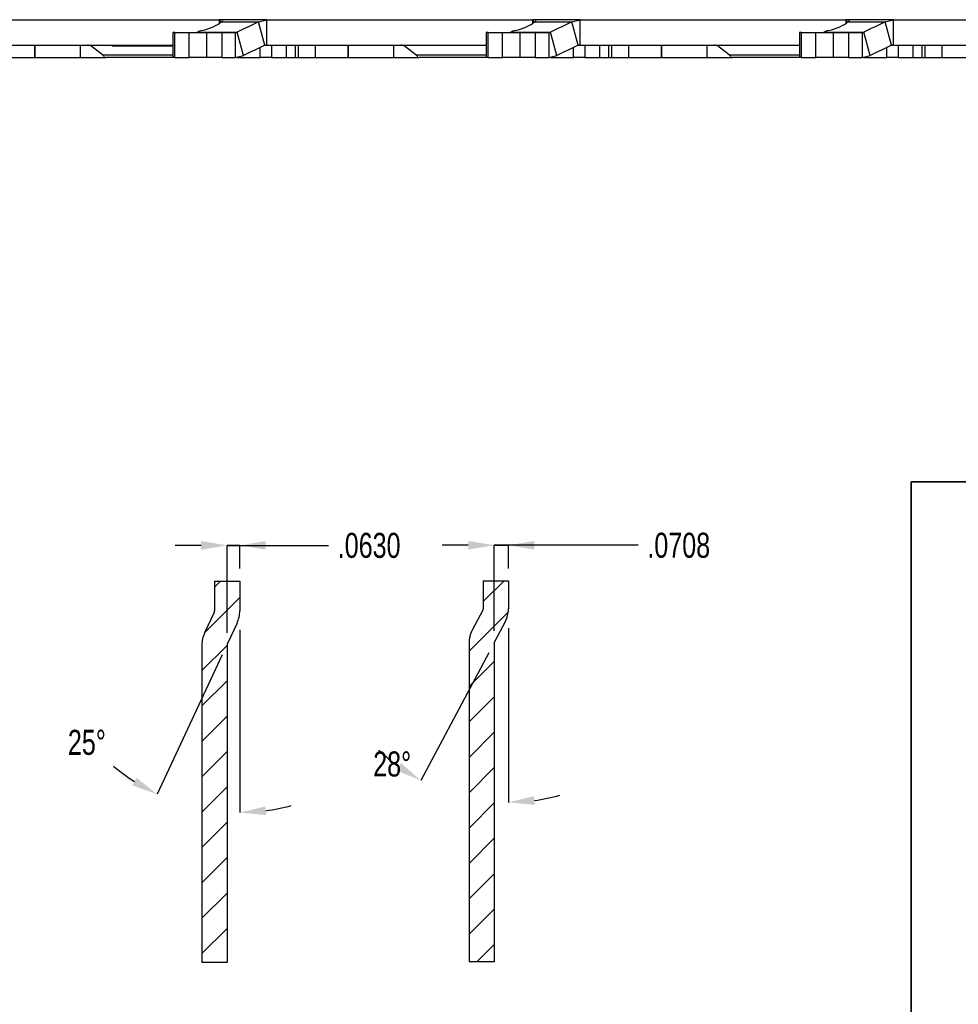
# Model space of a CAD drawing. Header units: inches. Extents: x -122 to 123, y -201 to 75.
# Tile 27 of 191: x -30 to -25, y 52 to 57. Entities that reach past the tile are written whole.
import ezdxf

# ---------------------------------------------------------------- set-up
doc = ezdxf.new("R2010")
doc.units = ezdxf.units.IN
doc.header["$MEASUREMENT"] = 0
doc.header["$PDSIZE"] = -1
doc.linetypes.add('PHANTOM', pattern=[0.5, 0.25, -0.05, 0.05, -0.05, 0.05, -0.05])
doc.layers.add('BOARDER_2', color=5, linetype='Continuous', lineweight=35)
doc.layers.add('SECTION_VIEWS', color=7, linetype='PHANTOM', lineweight=35)
doc.layers.add('DIMENSIONS', color=171, linetype='Continuous')
doc.layers.add('NOTES', color=5, linetype='Continuous')
doc.styles.add('SLDTEXTSTYLE0', font='TXT', dxfattribs={"width": 0.75})
doc.dimstyles.new('SLDDIMSTYLE1', dxfattribs={"dimtxt": 0.125, "dimasz": 0.13, "dimexe": 0, "dimexo": 0.0625, "dimgap": 0.03125, "dimtad": 0, "dimtih": 1, "dimtoh": 1, "dimdec": 4, "dimrnd": 1e-09, "dimzin": 4, "dimdsep": 46, "dimtxsty": 'SLDTEXTSTYLE0', "dimsah": 1, "dimcen": 0.09, "dimadec": 0, "dimazin": 1, "dimtfac": 1, "dimtdec": 4, "dimtmove": 0, "dimatfit": 0, "dimfxl": 1, "dimfrac": 2, "dimtolj": 1, "dimtzin": 12, "dimarcsym": 0})
doc.dimstyles.new('SLDDIMSTYLE6', dxfattribs={"dimtxt": 0.125, "dimasz": 0.13, "dimexe": 0, "dimexo": 0.0625, "dimgap": 0.03125, "dimtad": 0, "dimtih": 1, "dimtoh": 1, "dimdec": 4, "dimrnd": 1e-09, "dimzin": 12, "dimdsep": 46, "dimtxsty": 'SLDTEXTSTYLE0', "dimsah": 1, "dimcen": 0.09, "dimadec": 0, "dimazin": 3, "dimtfac": 1, "dimtdec": 4, "dimtmove": 0, "dimatfit": 0, "dimfxl": 1, "dimfrac": 2, "dimtolj": 1, "dimtzin": 12, "dimarcsym": 0})
doc.dimstyles.new('SLDDIMSTYLE8', dxfattribs={"dimtxt": 0.125, "dimasz": 0.13, "dimexe": 0, "dimexo": 0.0625, "dimgap": 0.03125, "dimtad": 0, "dimtih": 1, "dimtoh": 1, "dimdec": 4, "dimzin": 12, "dimdsep": 46, "dimtxsty": 'SLDTEXTSTYLE0', "dimsah": 1, "dimcen": 0.09, "dimazin": 3, "dimtfac": 1, "dimtofl": 0, "dimtmove": 0, "dimatfit": 3, "dimfxl": 1, "dimfrac": 2, "dimtolj": 1, "dimtzin": 12, "dimarcsym": 0})
pattern_1 = [(45, (-47.69604, 40.83823), (-0.08838835, 0.08838835), [])]

# ---------------------------------------------------------------- blocks, each defined once
blk = doc.blocks.new('_D_18')
at = {"layer": 'Defpoints', "color": 0}
for p in [(-27.4177, 54.2013), (-27.4177, 54.2013), (-27.4177, 54.0235), (-27.4885, 53.712)]:
    blk.add_point(p, dxfattribs=at)
at = {"layer": 'DIMENSIONS', "color": 0, "lineweight": -2}
for p, q in [((-27.6185, 54.2013), (-27.7485, 54.2013)), ((-27.4885, 53.7745), (-27.4885, 54.2013)), ((-27.4885, 54.2013), (-27.4177, 54.2013)), ((-27.4177, 54.2013), (-27.4885, 54.2013)), ((-27.4177, 54.086), (-27.4177, 54.2013)), ((-26.9002, 54.2013), (-27.4177, 54.2013)), ((-26.7702, 54.2013), (-26.9002, 54.2013))]:
    blk.add_line(p, q, dxfattribs=at)
at = {"layer": 'DIMENSIONS', "color": 0}
for points in [[(-27.6185, 54.1797), (-27.6185, 54.223), (-27.4885, 54.2013)], [(-27.2877, 54.223), (-27.2877, 54.1797), (-27.4177, 54.2013)]]:
    blk.add_solid(points, dxfattribs=at)
at = {"layer": 'DIMENSIONS', "color": 0, "insert": (-26.567, 54.2638), "char_height": 0.125, "attachment_point": 2, "style": 'SLDTEXTSTYLE0'}
blk.add_mtext('\\A1;.0708', dxfattribs=at)
blk = doc.blocks.new('_D_19')
at = {"layer": 'Defpoints', "color": 0}
for p in [(-27.4177, 54.0235), (-27.4177, 53.8838), (-27.4341, 53.8179), (-27.4868, 53.7187), (-27.5688, 52.9292)]:
    blk.add_point(p, dxfattribs=at)
at = {"layer": 'DIMENSIONS', "color": 0, "lineweight": -2}
for p, q in [((-27.4177, 53.7863), (-27.4177, 52.9168)), ((-27.5162, 53.6635), (-27.8552, 53.0259))]:
    blk.add_line(p, q, dxfattribs=at)
for start, end in [(226.0027, 234.0013), (277.9987, 285.9973)]:
    blk.add_arc((-27.4177, 53.8488), 0.932, start, end, dxfattribs=at)
at = {"layer": 'DIMENSIONS', "color": 0}
for points in [[(-27.9769, 53.0764), (-27.954, 53.1132), (-27.8552, 53.0259)], [(-27.2895, 52.9475), (-27.2865, 52.9043), (-27.4177, 52.9168)]]:
    blk.add_solid(points, dxfattribs=at)
at = {"layer": 'DIMENSIONS', "color": 0, "insert": (-28.0932, 53.1711), "char_height": 0.125, "attachment_point": 1, "style": 'SLDTEXTSTYLE0'}
blk.add_mtext('\\A1;28%%d', dxfattribs=at)
blk = doc.blocks.new('_D_28')
at = {"layer": 'Defpoints', "color": 0}
for p in [(-28.7596, 54.2008), (-28.7596, 54.2008), (-28.7596, 54.0219), (-28.8226, 53.702)]:
    blk.add_point(p, dxfattribs=at)
at = {"layer": 'DIMENSIONS', "color": 0, "lineweight": -2}
for p, q in [((-28.9526, 54.2008), (-29.0826, 54.2008)), ((-28.8226, 53.7645), (-28.8226, 54.2008)), ((-28.8226, 54.2008), (-28.7596, 54.2008)), ((-28.7596, 54.2008), (-28.8226, 54.2008)), ((-28.7596, 54.0844), (-28.7596, 54.2008)), ((-28.7596, 54.2008), (-28.3164, 54.2008)), ((-28.6296, 54.2008), (-28.4996, 54.2008))]:
    blk.add_line(p, q, dxfattribs=at)
at = {"layer": 'DIMENSIONS', "color": 0}
for points in [[(-28.9526, 54.1791), (-28.9526, 54.2225), (-28.8226, 54.2008)], [(-28.6296, 54.2225), (-28.6296, 54.1791), (-28.7596, 54.2008)]]:
    blk.add_solid(points, dxfattribs=at)
at = {"layer": 'DIMENSIONS', "color": 0, "insert": (-28.1133, 54.2633), "char_height": 0.125, "attachment_point": 2, "style": 'SLDTEXTSTYLE0'}
blk.add_mtext('\\A1;.0630', dxfattribs=at)
blk = doc.blocks.new('_D_29')
at = {"layer": 'Defpoints', "color": 0}
for p in [(-28.7596, 54.0219), (-28.7596, 53.8738), (-28.7733, 53.8122), (-28.8208, 53.7104), (-28.901, 52.8765)]:
    blk.add_point(p, dxfattribs=at)
at = {"layer": 'DIMENSIONS', "color": 0, "lineweight": -2}
for p, q in [((-28.7596, 53.779), (-28.7596, 52.8662)), ((-28.8472, 53.6537), (-29.1718, 52.9576))]:
    blk.add_line(p, q, dxfattribs=at)
for start, end in [(229.7137, 237.3568), (277.6432, 285.2863)]:
    blk.add_arc((-28.7596, 53.8415), 0.9752, start, end, dxfattribs=at)
at = {"layer": 'DIMENSIONS', "color": 0}
for points in [[(-29.2961, 53.0013), (-29.2752, 53.0393), (-29.1718, 52.9576)], [(-28.6314, 52.8965), (-28.6285, 52.8533), (-28.7596, 52.8662)]]:
    blk.add_solid(points, dxfattribs=at)
at = {"layer": 'DIMENSIONS', "color": 0, "insert": (-29.6179, 53.2792), "char_height": 0.125, "attachment_point": 1, "style": 'SLDTEXTSTYLE0'}
blk.add_mtext('\\A1;25%%d', dxfattribs=at)

msp = doc.modelspace()

# ---------------------------------------------------------------- hatches: boundary and pattern name
at = {"layer": 'NOTES', "linetype": 'Continuous', "lineweight": 18}
h = msp.add_hatch(dxfattribs=at)
h.set_pattern_fill('ANSI31', color=256, style=0)
h.set_pattern_definition(pattern_1)
edge = h.paths.add_edge_path(flags=0)
edge.add_line((-28.75964, 53.87377), (-28.75964, 54.02194))
edge.add_line((-28.75964, 54.02194), (-28.88562, 54.02194))
edge.add_line((-28.88562, 54.02194), (-28.88562, 53.87377))
edge.add_arc((-28.90531, 53.87377), 0.01969, 335, 360, ccw=False)
edge.add_line((-28.88747, 53.86545), (-28.93496, 53.7636))
edge.add_arc((-28.80294, 53.70204), 0.14567, 155, 180)
edge.add_line((-28.94861, 53.70204), (-28.94861, 52.11711))
edge.add_line((-28.94861, 52.11711), (-28.82263, 52.11711))
edge.add_line((-28.82263, 52.11711), (-28.82263, 53.70204))
edge.add_arc((-28.80294, 53.70204), 0.01969, 155, 180, ccw=False)
edge.add_line((-28.82078, 53.71036), (-28.77329, 53.81221))
edge.add_arc((-28.90531, 53.87377), 0.14567, 335, 360)
at = {"layer": 'SECTION_VIEWS', "linetype": 'Continuous', "lineweight": 18}
h = msp.add_hatch(dxfattribs=at)
h.set_pattern_fill('ANSI31', color=256, style=0)
h.set_pattern_definition(pattern_1)
edge = h.paths.add_edge_path(flags=0)
edge.add_line((-27.41766, 54.02348), (-27.54364, 54.02348))
edge.add_line((-27.54364, 54.02348), (-27.54364, 53.88375))
edge.add_arc((-27.55785, 53.88375), 0.0142, -28, 0, ccw=False)
edge.add_line((-27.54531, 53.87709), (-27.59807, 53.77786))
edge.add_arc((-27.47429, 53.71205), 0.14019, 152, 180)
edge.add_line((-27.61447, 53.71205), (-27.61447, 52.11956))
edge.add_spline(control_points=[(-27.61447, 52.11956), (-27.57248, 52.11956), (-27.53049, 52.11956), (-27.48849, 52.11956)], knot_values=[0.0000252, 0.0000252, 0.0000252, 0.0000252, 0.0032252, 0.0032252, 0.0032252, 0.0032252], weights=[1, 1, 1, 1], degree=3, periodic=0)
edge.add_line((-27.48849, 52.11956), (-27.48849, 53.71205))
edge.add_arc((-27.47429, 53.71205), 0.0142, 152, 180, ccw=False)
edge.add_line((-27.48683, 53.71871), (-27.43407, 53.81794))
edge.add_arc((-27.55785, 53.88375), 0.14019, 332, 360)
edge.add_line((-27.41766, 53.88375), (-27.41766, 54.02348))

# ---------------------------------------------------------------- linework, layer by layer
at = {"color": 7, "linetype": 'Continuous', "lineweight": 25}
for p, q in [((-30.18976, 56.82651), (-28.86241, 56.82651)), ((-30.18976, 56.82651), (-28.86241, 56.82651)), ((-29.809, 56.827), (-29.809, 56.82651)), ((-29.809, 56.827), (-29.809, 56.82651)), ((-29.80066, 56.827), (-29.80066, 56.82651)), ((-29.80066, 56.827), (-29.80066, 56.82651)), ((-29.75611, 56.82651), (-29.75611, 56.827)), ((-29.75611, 56.82651), (-29.75611, 56.827)), ((-29.74776, 56.82651), (-29.74776, 56.827)), ((-29.74776, 56.82651), (-29.74776, 56.827)), ((-29.6477, 56.82704), (-29.6477, 56.82651)), ((-29.6477, 56.82704), (-29.6477, 56.82651)), ((-29.62874, 56.827), (-29.62874, 56.82651)), ((-29.62874, 56.827), (-29.62874, 56.82651)), ((-29.60742, 56.82651), (-29.60742, 56.827)), ((-29.60742, 56.82651), (-29.60742, 56.827)), ((-29.58609, 56.82651), (-29.58609, 56.827)), ((-29.58609, 56.82651), (-29.58609, 56.827)), ((-29.49376, 56.827), (-29.49376, 56.82651)), ((-29.49376, 56.827), (-29.49376, 56.82651)), ((-29.48503, 56.827), (-29.48503, 56.82651)), ((-29.48503, 56.827), (-29.48503, 56.82651)), ((-29.43971, 56.827), (-29.43971, 56.82651)), ((-29.43971, 56.827), (-29.43971, 56.82651)), ((-29.43071, 56.827), (-29.43071, 56.82651)), ((-29.43071, 56.827), (-29.43071, 56.82651)), ((-29.4019, 56.82651), (-29.4019, 56.827)), ((-29.4019, 56.82651), (-29.4019, 56.827)), ((-29.39232, 56.82651), (-29.39232, 56.827)), ((-29.39232, 56.82651), (-29.39232, 56.827)), ((-29.37872, 56.82651), (-29.37872, 56.827)), ((-29.37872, 56.82651), (-29.37872, 56.827)), ((-29.36986, 56.82651), (-29.36986, 56.827)), ((-29.36986, 56.82651), (-29.36986, 56.827)), ((-28.86241, 56.82651), (-28.86241, 56.80834)), ((-28.86241, 56.82651), (-28.86241, 56.80834)), ((-28.85808, 56.82651), (-28.86241, 56.82651)), ((-28.85808, 56.82651), (-28.86241, 56.82651)), ((-28.84751, 56.82651), (-28.85808, 56.82651)), ((-28.84751, 56.82651), (-28.85808, 56.82651)), ((-28.85808, 56.81152), (-28.85808, 56.82651)), ((-28.85808, 56.81152), (-28.85808, 56.82651)), ((-28.84501, 56.82633), (-28.84751, 56.82651)), ((-28.62476, 56.82651), (-28.84751, 56.82651)), ((-28.84501, 56.82633), (-28.84751, 56.82651)), ((-28.62476, 56.82651), (-28.84751, 56.82651)), ((-28.68916, 56.827), (-28.68916, 56.82651)), ((-28.68916, 56.827), (-28.68916, 56.82651)), ((-28.66819, 56.82651), (-28.66819, 56.827)), ((-28.66819, 56.82651), (-28.66819, 56.827)), ((-28.66541, 56.81571), (-28.62476, 56.82651)), ((-28.66541, 56.81571), (-28.62476, 56.82651)), ((-28.64772, 56.82651), (-28.64772, 56.827)), ((-28.64772, 56.82651), (-28.64772, 56.827)), ((-28.62476, 56.70053), (-28.62476, 56.82651)), ((-28.62476, 56.82651), (-27.29741, 56.82651)), ((-28.62476, 56.70053), (-28.62476, 56.82651)), ((-28.62476, 56.82651), (-27.29741, 56.82651)), ((-28.58263, 56.827), (-28.58263, 56.82651)), ((-28.58263, 56.827), (-28.58263, 56.82651)), ((-28.56452, 56.82651), (-28.56452, 56.827)), ((-28.56452, 56.82651), (-28.56452, 56.827)), ((-28.38379, 56.827), (-28.38379, 56.82651)), ((-28.38379, 56.827), (-28.38379, 56.82651)), ((-28.36746, 56.827), (-28.36746, 56.82651)), ((-28.36746, 56.827), (-28.36746, 56.82651)), ((-28.244, 56.827), (-28.244, 56.82651)), ((-28.244, 56.827), (-28.244, 56.82651)), ((-28.23566, 56.827), (-28.23566, 56.82651)), ((-28.23566, 56.827), (-28.23566, 56.82651)), ((-28.19111, 56.82651), (-28.19111, 56.827)), ((-28.19111, 56.82651), (-28.19111, 56.827)), ((-28.18276, 56.82651), (-28.18276, 56.827)), ((-28.18276, 56.82651), (-28.18276, 56.827)), ((-28.0827, 56.82704), (-28.0827, 56.82651)), ((-28.0827, 56.82704), (-28.0827, 56.82651)), ((-28.06374, 56.827), (-28.06374, 56.82651)), ((-28.06374, 56.827), (-28.06374, 56.82651)), ((-28.04242, 56.82651), (-28.04242, 56.827)), ((-28.04242, 56.82651), (-28.04242, 56.827)), ((-28.02109, 56.82651), (-28.02109, 56.827)), ((-28.02109, 56.82651), (-28.02109, 56.827)), ((-27.92876, 56.827), (-27.92876, 56.82651)), ((-27.92876, 56.827), (-27.92876, 56.82651)), ((-27.92003, 56.827), (-27.92003, 56.82651)), ((-27.92003, 56.827), (-27.92003, 56.82651)), ((-27.87471, 56.827), (-27.87471, 56.82651)), ((-27.87471, 56.827), (-27.87471, 56.82651)), ((-27.86571, 56.827), (-27.86571, 56.82651)), ((-27.86571, 56.827), (-27.86571, 56.82651)), ((-27.8369, 56.82651), (-27.8369, 56.827)), ((-27.8369, 56.82651), (-27.8369, 56.827)), ((-27.82732, 56.82651), (-27.82732, 56.827)), ((-27.82732, 56.82651), (-27.82732, 56.827)), ((-27.81372, 56.82651), (-27.81372, 56.827)), ((-27.81372, 56.82651), (-27.81372, 56.827)), ((-27.80486, 56.82651), (-27.80486, 56.827)), ((-27.80486, 56.82651), (-27.80486, 56.827)), ((-27.29741, 56.82651), (-27.29741, 56.80834)), ((-27.29741, 56.82651), (-27.29741, 56.80834)), ((-27.29308, 56.82651), (-27.29741, 56.82651)), ((-27.29308, 56.82651), (-27.29741, 56.82651)), ((-27.28251, 56.82651), (-27.29308, 56.82651)), ((-27.28251, 56.82651), (-27.29308, 56.82651)), ((-27.29308, 56.81152), (-27.29308, 56.82651)), ((-27.29308, 56.81152), (-27.29308, 56.82651)), ((-27.28001, 56.82633), (-27.28251, 56.82651)), ((-27.05976, 56.82651), (-27.28251, 56.82651)), ((-27.28001, 56.82633), (-27.28251, 56.82651)), ((-27.05976, 56.82651), (-27.28251, 56.82651)), ((-27.12416, 56.827), (-27.12416, 56.82651)), ((-27.12416, 56.827), (-27.12416, 56.82651)), ((-27.10319, 56.82651), (-27.10319, 56.827)), ((-27.10319, 56.82651), (-27.10319, 56.827)), ((-27.10041, 56.81571), (-27.05976, 56.82651)), ((-27.10041, 56.81571), (-27.05976, 56.82651)), ((-27.08272, 56.82651), (-27.08272, 56.827)), ((-27.08272, 56.82651), (-27.08272, 56.827)), ((-27.05976, 56.70053), (-27.05976, 56.82651)), ((-27.05976, 56.82651), (-25.73241, 56.82651)), ((-27.05976, 56.70053), (-27.05976, 56.82651)), ((-27.05976, 56.82651), (-25.73241, 56.82651)), ((-27.01763, 56.827), (-27.01763, 56.82651)), ((-27.01763, 56.827), (-27.01763, 56.82651)), ((-26.99952, 56.82651), (-26.99952, 56.827)), ((-26.99952, 56.82651), (-26.99952, 56.827)), ((-26.81879, 56.827), (-26.81879, 56.82651)), ((-26.81879, 56.827), (-26.81879, 56.82651)), ((-26.80246, 56.827), (-26.80246, 56.82651)), ((-26.80246, 56.827), (-26.80246, 56.82651)), ((-26.679, 56.827), (-26.679, 56.82651)), ((-26.679, 56.827), (-26.679, 56.82651)), ((-26.67066, 56.827), (-26.67066, 56.82651)), ((-26.67066, 56.827), (-26.67066, 56.82651)), ((-26.62611, 56.82651), (-26.62611, 56.827)), ((-26.62611, 56.82651), (-26.62611, 56.827)), ((-26.61776, 56.82651), (-26.61776, 56.827)), ((-26.61776, 56.82651), (-26.61776, 56.827)), ((-26.5177, 56.82704), (-26.5177, 56.82651)), ((-26.5177, 56.82704), (-26.5177, 56.82651)), ((-26.49874, 56.827), (-26.49874, 56.82651)), ((-26.49874, 56.827), (-26.49874, 56.82651)), ((-26.47742, 56.82651), (-26.47742, 56.827)), ((-26.47742, 56.82651), (-26.47742, 56.827)), ((-26.45609, 56.82651), (-26.45609, 56.827)), ((-26.45609, 56.82651), (-26.45609, 56.827)), ((-26.36376, 56.827), (-26.36376, 56.82651)), ((-26.36376, 56.827), (-26.36376, 56.82651)), ((-26.35503, 56.827), (-26.35503, 56.82651)), ((-26.35503, 56.827), (-26.35503, 56.82651)), ((-26.30971, 56.827), (-26.30971, 56.82651)), ((-26.30971, 56.827), (-26.30971, 56.82651)), ((-26.30071, 56.827), (-26.30071, 56.82651)), ((-26.30071, 56.827), (-26.30071, 56.82651)), ((-26.2719, 56.82651), (-26.2719, 56.827)), ((-26.2719, 56.82651), (-26.2719, 56.827)), ((-26.26232, 56.82651), (-26.26232, 56.827)), ((-26.26232, 56.82651), (-26.26232, 56.827)), ((-26.24872, 56.82651), (-26.24872, 56.827)), ((-26.24872, 56.82651), (-26.24872, 56.827)), ((-26.23986, 56.82651), (-26.23986, 56.827)), ((-26.23986, 56.82651), (-26.23986, 56.827)), ((-25.73241, 56.82651), (-25.73241, 56.80834)), ((-25.73241, 56.82651), (-25.73241, 56.80834)), ((-25.72808, 56.82651), (-25.73241, 56.82651)), ((-25.72808, 56.82651), (-25.73241, 56.82651)), ((-25.71751, 56.82651), (-25.72808, 56.82651)), ((-25.71751, 56.82651), (-25.72808, 56.82651)), ((-25.72808, 56.81152), (-25.72808, 56.82651)), ((-25.72808, 56.81152), (-25.72808, 56.82651)), ((-25.71501, 56.82633), (-25.71751, 56.82651)), ((-25.49476, 56.82651), (-25.71751, 56.82651)), ((-25.71501, 56.82633), (-25.71751, 56.82651)), ((-25.49476, 56.82651), (-25.71751, 56.82651)), ((-25.53541, 56.81571), (-25.49476, 56.82651)), ((-25.53541, 56.81571), (-25.49476, 56.82651)), ((-25.49476, 56.70053), (-25.49476, 56.82651)), ((-25.49476, 56.82651), (-24.16741, 56.82651)), ((-25.49476, 56.70053), (-25.49476, 56.82651)), ((-25.49476, 56.82651), (-24.16741, 56.82651)), ((-28.85312, 56.81571), (-28.66541, 56.81571)), ((-28.85312, 56.81571), (-28.66541, 56.81571)), ((-28.6342, 56.69907), (-28.66541, 56.81571)), ((-28.6342, 56.69907), (-28.66541, 56.81571)), ((-27.28812, 56.81571), (-27.10041, 56.81571)), ((-27.28812, 56.81571), (-27.10041, 56.81571)), ((-27.0692, 56.69907), (-27.10041, 56.81571)), ((-27.0692, 56.69907), (-27.10041, 56.81571)), ((-25.72312, 56.81571), (-25.53541, 56.81571)), ((-25.72312, 56.81571), (-25.53541, 56.81571)), ((-25.50459, 56.70053), (-25.53541, 56.81571)), ((-25.50459, 56.70053), (-25.53541, 56.81571)), ((-29.09409, 56.7635), (-29.09409, 56.63752)), ((-29.09409, 56.7635), (-29.09409, 56.63752)), ((-29.08376, 56.7635), (-29.09409, 56.7635)), ((-29.08376, 56.7635), (-29.09409, 56.7635)), ((-29.08376, 56.63752), (-29.08376, 56.7635)), ((-29.08376, 56.7635), (-29.01175, 56.7635)), ((-29.08376, 56.63752), (-29.08376, 56.7635)), ((-29.08376, 56.7635), (-29.01175, 56.7635)), ((-29.01175, 56.63752), (-29.01175, 56.7635)), ((-29.01175, 56.7635), (-28.9236, 56.7635)), ((-29.01175, 56.63752), (-29.01175, 56.7635)), ((-29.01175, 56.7635), (-28.9236, 56.7635)), ((-28.96996, 56.76496), (-28.97368, 56.76363)), ((-28.96996, 56.76496), (-28.97368, 56.76363)), ((-28.96996, 56.76496), (-28.77236, 56.76496)), ((-28.96996, 56.76496), (-28.77236, 56.76496)), ((-28.9236, 56.63752), (-28.9236, 56.7635)), ((-28.9236, 56.7635), (-28.84834, 56.7635)), ((-28.9236, 56.63752), (-28.9236, 56.7635)), ((-28.9236, 56.7635), (-28.84834, 56.7635)), ((-28.84834, 56.7635), (-28.84834, 56.63752)), ((-28.84834, 56.7635), (-28.78165, 56.7635)), ((-28.84834, 56.7635), (-28.84834, 56.63752)), ((-28.84834, 56.7635), (-28.78165, 56.7635)), ((-28.78165, 56.7635), (-28.77236, 56.76496)), ((-28.78165, 56.7635), (-28.77236, 56.76496)), ((-28.78165, 56.7635), (-28.78165, 56.63752)), ((-28.78165, 56.7635), (-28.78165, 56.63752)), ((-28.74115, 56.64831), (-28.77236, 56.76496)), ((-28.74115, 56.64831), (-28.77236, 56.76496)), ((-27.52909, 56.7635), (-27.52909, 56.63752)), ((-27.52909, 56.7635), (-27.52909, 56.63752)), ((-27.51876, 56.7635), (-27.52909, 56.7635)), ((-27.51876, 56.7635), (-27.52909, 56.7635)), ((-27.51876, 56.63752), (-27.51876, 56.7635)), ((-27.51876, 56.7635), (-27.44675, 56.7635)), ((-27.51876, 56.63752), (-27.51876, 56.7635)), ((-27.51876, 56.7635), (-27.44675, 56.7635)), ((-27.44675, 56.63752), (-27.44675, 56.7635)), ((-27.44675, 56.7635), (-27.3586, 56.7635)), ((-27.44675, 56.63752), (-27.44675, 56.7635)), ((-27.44675, 56.7635), (-27.3586, 56.7635)), ((-27.40496, 56.76496), (-27.40868, 56.76363)), ((-27.40496, 56.76496), (-27.40868, 56.76363)), ((-27.40496, 56.76496), (-27.20736, 56.76496)), ((-27.40496, 56.76496), (-27.20736, 56.76496)), ((-27.3586, 56.63752), (-27.3586, 56.7635)), ((-27.3586, 56.7635), (-27.28334, 56.7635)), ((-27.3586, 56.63752), (-27.3586, 56.7635)), ((-27.3586, 56.7635), (-27.28334, 56.7635)), ((-27.28334, 56.7635), (-27.28334, 56.63752)), ((-27.28334, 56.7635), (-27.21665, 56.7635)), ((-27.28334, 56.7635), (-27.28334, 56.63752)), ((-27.28334, 56.7635), (-27.21665, 56.7635)), ((-27.21665, 56.7635), (-27.20736, 56.76496)), ((-27.21665, 56.7635), (-27.20736, 56.76496)), ((-27.21665, 56.7635), (-27.21665, 56.63752)), ((-27.21665, 56.7635), (-27.21665, 56.63752)), ((-27.17615, 56.64831), (-27.20736, 56.76496)), ((-27.17615, 56.64831), (-27.20736, 56.76496)), ((-25.96409, 56.7635), (-25.96409, 56.63752)), ((-25.96409, 56.7635), (-25.96409, 56.63752)), ((-25.95376, 56.7635), (-25.96409, 56.7635)), ((-25.95376, 56.7635), (-25.96409, 56.7635)), ((-25.95376, 56.63752), (-25.95376, 56.7635)), ((-25.95376, 56.7635), (-25.88175, 56.7635)), ((-25.95376, 56.63752), (-25.95376, 56.7635)), ((-25.95376, 56.7635), (-25.88175, 56.7635)), ((-25.88175, 56.63752), (-25.88175, 56.7635)), ((-25.88175, 56.7635), (-25.7936, 56.7635)), ((-25.88175, 56.63752), (-25.88175, 56.7635)), ((-25.88175, 56.7635), (-25.7936, 56.7635)), ((-25.83996, 56.76496), (-25.84368, 56.76363)), ((-25.83996, 56.76496), (-25.84368, 56.76363)), ((-25.83996, 56.76496), (-25.64236, 56.76496)), ((-25.83996, 56.76496), (-25.64236, 56.76496)), ((-25.7936, 56.63752), (-25.7936, 56.7635)), ((-25.7936, 56.7635), (-25.71834, 56.7635)), ((-25.7936, 56.63752), (-25.7936, 56.7635)), ((-25.7936, 56.7635), (-25.71834, 56.7635)), ((-25.71834, 56.7635), (-25.71834, 56.63752)), ((-25.71834, 56.7635), (-25.65165, 56.7635)), ((-25.71834, 56.7635), (-25.71834, 56.63752)), ((-25.71834, 56.7635), (-25.65165, 56.7635)), ((-25.65165, 56.7635), (-25.64236, 56.76496)), ((-25.65165, 56.7635), (-25.64236, 56.76496)), ((-25.65165, 56.7635), (-25.65165, 56.63752)), ((-25.65165, 56.7635), (-25.65165, 56.63752)), ((-25.61115, 56.64831), (-25.64236, 56.76496)), ((-25.61115, 56.64831), (-25.64236, 56.76496)), ((-30.18976, 56.70053), (-29.09409, 56.70053)), ((-30.18976, 56.70053), (-29.09409, 56.70053)), ((-29.78283, 56.63754), (-29.78283, 56.70053)), ((-29.78283, 56.70053), (-29.78283, 56.63754)), ((-29.55649, 56.70053), (-29.55649, 56.63754)), ((-29.39747, 56.69868), (-29.51278, 56.69868)), ((-29.39747, 56.69868), (-29.51278, 56.69868)), ((-29.44469, 56.65119), (-29.50293, 56.69647)), ((-29.44469, 56.65119), (-29.50293, 56.69647)), ((-29.39747, 56.70053), (-29.39747, 56.69453)), ((-29.39747, 56.70053), (-29.39747, 56.69453)), ((-29.09409, 56.69453), (-29.39747, 56.69453)), ((-29.09409, 56.69453), (-29.39747, 56.69453)), ((-28.65709, 56.63754), (-28.65709, 56.68824)), ((-28.65709, 56.63754), (-28.65709, 56.68824)), ((-28.6342, 56.69907), (-28.62476, 56.70053)), ((-28.6342, 56.69907), (-28.62476, 56.70053)), ((-28.62476, 56.70053), (-27.52909, 56.70053)), ((-28.62476, 56.70053), (-27.52909, 56.70053)), ((-28.60066, 56.70053), (-28.60066, 56.63754)), ((-28.60066, 56.70053), (-28.60066, 56.63754)), ((-28.52594, 56.63754), (-28.52594, 56.70053)), ((-28.48264, 56.70053), (-28.48264, 56.63754)), ((-28.4685, 56.70053), (-28.4685, 56.63754)), ((-28.38364, 56.70053), (-28.38364, 56.63754)), ((-28.21783, 56.63754), (-28.21783, 56.70053)), ((-28.21783, 56.70053), (-28.21783, 56.63754)), ((-27.99149, 56.70053), (-27.99149, 56.63754)), ((-27.52909, 56.69868), (-27.94778, 56.69868)), ((-27.52909, 56.69868), (-27.94778, 56.69868)), ((-27.87969, 56.65119), (-27.93793, 56.69647)), ((-27.87969, 56.65119), (-27.93793, 56.69647)), ((-27.09209, 56.63754), (-27.09209, 56.68824)), ((-27.09209, 56.63754), (-27.09209, 56.68824)), ((-27.0692, 56.69907), (-27.05976, 56.70053)), ((-27.0692, 56.69907), (-27.05976, 56.70053)), ((-27.05976, 56.70053), (-25.96409, 56.70053)), ((-27.05976, 56.70053), (-25.96409, 56.70053)), ((-27.03566, 56.70053), (-27.03566, 56.63754)), ((-27.03566, 56.70053), (-27.03566, 56.63754)), ((-26.96094, 56.63754), (-26.96094, 56.70053)), ((-26.91764, 56.70053), (-26.91764, 56.63754)), ((-26.9035, 56.70053), (-26.9035, 56.63754)), ((-26.81864, 56.70053), (-26.81864, 56.63754)), ((-26.65283, 56.63754), (-26.65283, 56.70053)), ((-26.65283, 56.70053), (-26.65283, 56.63754)), ((-26.42649, 56.70053), (-26.42649, 56.63754)), ((-25.96409, 56.69868), (-26.38278, 56.69868)), ((-25.96409, 56.69868), (-26.38278, 56.69868)), ((-26.31469, 56.65119), (-26.37293, 56.69647)), ((-26.31469, 56.65119), (-26.37293, 56.69647)), ((-25.52709, 56.63754), (-25.52709, 56.68824)), ((-25.52709, 56.63754), (-25.52709, 56.68824)), ((-25.5042, 56.69907), (-25.4979, 56.70053)), ((-25.5042, 56.69907), (-25.4979, 56.70053)), ((-25.49476, 56.70053), (-24.39903, 56.70053)), ((-25.49476, 56.70053), (-24.39903, 56.70053)), ((-25.47066, 56.70053), (-25.47066, 56.63754)), ((-25.47066, 56.70053), (-25.47066, 56.63754)), ((-25.39594, 56.63754), (-25.39594, 56.70053)), ((-25.35264, 56.70053), (-25.35264, 56.63754)), ((-25.3385, 56.70053), (-25.3385, 56.63754)), ((-25.25364, 56.70053), (-25.25364, 56.63754)), ((-29.94864, 56.63754), (-29.78283, 56.63754)), ((-29.78283, 56.63754), (-29.55649, 56.63754)), ((-29.55649, 56.63754), (-29.42915, 56.63754)), ((-29.44469, 56.65119), (-29.09409, 56.65119)), ((-29.44469, 56.65119), (-29.09409, 56.65119)), ((-29.09409, 56.63754), (-29.42826, 56.63754)), ((-29.09409, 56.63754), (-29.42826, 56.63754)), ((-29.08376, 56.63752), (-29.09409, 56.63752)), ((-29.08376, 56.63752), (-29.09409, 56.63752)), ((-29.08376, 56.63752), (-29.01175, 56.63752)), ((-29.08376, 56.63752), (-29.01175, 56.63752)), ((-28.9236, 56.63752), (-29.01175, 56.63752)), ((-28.9236, 56.63752), (-29.01175, 56.63752)), ((-28.84834, 56.63752), (-28.9236, 56.63752)), ((-28.84834, 56.63752), (-28.9236, 56.63752)), ((-28.84834, 56.63752), (-28.78165, 56.63752)), ((-28.84834, 56.63752), (-28.78165, 56.63752)), ((-28.78165, 56.63752), (-28.74115, 56.64831)), ((-28.78165, 56.63752), (-28.74115, 56.64831)), ((-28.77428, 56.63754), (-28.65709, 56.63754)), ((-28.77428, 56.63754), (-28.65709, 56.63754)), ((-28.60066, 56.63754), (-28.65709, 56.63754)), ((-28.60066, 56.63754), (-28.65709, 56.63754)), ((-28.60066, 56.63754), (-28.52594, 56.63754)), ((-28.60066, 56.63754), (-28.52594, 56.63754)), ((-28.52594, 56.63754), (-28.48264, 56.63754)), ((-28.48264, 56.63754), (-28.4685, 56.63754)), ((-28.4685, 56.63754), (-28.38364, 56.63754)), ((-28.38364, 56.63754), (-28.21783, 56.63754)), ((-28.21783, 56.63754), (-27.99149, 56.63754)), ((-27.99149, 56.63754), (-27.86415, 56.63754)), ((-27.87969, 56.65119), (-27.52909, 56.65119)), ((-27.87969, 56.65119), (-27.52909, 56.65119)), ((-27.52909, 56.63754), (-27.86326, 56.63754)), ((-27.52909, 56.63754), (-27.86326, 56.63754)), ((-27.51876, 56.63752), (-27.52909, 56.63752)), ((-27.51876, 56.63752), (-27.52909, 56.63752)), ((-27.51876, 56.63752), (-27.44675, 56.63752)), ((-27.51876, 56.63752), (-27.44675, 56.63752)), ((-27.3586, 56.63752), (-27.44675, 56.63752)), ((-27.3586, 56.63752), (-27.44675, 56.63752)), ((-27.28334, 56.63752), (-27.3586, 56.63752)), ((-27.28334, 56.63752), (-27.3586, 56.63752)), ((-27.28334, 56.63752), (-27.21665, 56.63752)), ((-27.28334, 56.63752), (-27.21665, 56.63752)), ((-27.21665, 56.63752), (-27.17615, 56.64831)), ((-27.21665, 56.63752), (-27.17615, 56.64831)), ((-27.20928, 56.63754), (-27.09209, 56.63754)), ((-27.20928, 56.63754), (-27.09209, 56.63754)), ((-27.03566, 56.63754), (-27.09209, 56.63754)), ((-27.03566, 56.63754), (-27.09209, 56.63754)), ((-27.03566, 56.63754), (-26.96094, 56.63754)), ((-27.03566, 56.63754), (-26.96094, 56.63754)), ((-26.96094, 56.63754), (-26.91764, 56.63754)), ((-26.91764, 56.63754), (-26.9035, 56.63754)), ((-26.9035, 56.63754), (-26.81864, 56.63754)), ((-26.81864, 56.63754), (-26.65283, 56.63754)), ((-26.65283, 56.63754), (-26.42649, 56.63754)), ((-26.42649, 56.63754), (-26.29915, 56.63754)), ((-26.31469, 56.65119), (-25.96409, 56.65119)), ((-26.31469, 56.65119), (-25.96409, 56.65119)), ((-25.96409, 56.63754), (-26.29826, 56.63754)), ((-25.96409, 56.63754), (-26.29826, 56.63754)), ((-25.95376, 56.63752), (-25.96409, 56.63752)), ((-25.95376, 56.63752), (-25.96409, 56.63752)), ((-25.95376, 56.63752), (-25.88175, 56.63752)), ((-25.95376, 56.63752), (-25.88175, 56.63752)), ((-25.7936, 56.63752), (-25.88175, 56.63752)), ((-25.7936, 56.63752), (-25.88175, 56.63752)), ((-25.71834, 56.63752), (-25.7936, 56.63752)), ((-25.71834, 56.63752), (-25.7936, 56.63752)), ((-25.71834, 56.63752), (-25.65165, 56.63752)), ((-25.71834, 56.63752), (-25.65165, 56.63752)), ((-25.65165, 56.63752), (-25.61115, 56.64831)), ((-25.65165, 56.63752), (-25.61115, 56.64831)), ((-25.64428, 56.63754), (-25.52709, 56.63754)), ((-25.64428, 56.63754), (-25.52709, 56.63754)), ((-25.47066, 56.63754), (-25.52709, 56.63754)), ((-25.47066, 56.63754), (-25.52709, 56.63754)), ((-25.47066, 56.63754), (-25.39594, 56.63754)), ((-25.47066, 56.63754), (-25.39594, 56.63754)), ((-25.39594, 56.63754), (-25.35264, 56.63754)), ((-25.35264, 56.63754), (-25.3385, 56.63754)), ((-25.3385, 56.63754), (-25.25364, 56.63754)), ((-25.25364, 56.63754), (-25.08783, 56.63754)), ((-28.88562, 54.02194), (-28.75964, 54.02194)), ((-28.88562, 54.02194), (-28.88562, 53.87377)), ((-28.75964, 54.02194), (-28.75964, 53.87377)), ((-27.54364, 54.02348), (-27.41766, 54.02348)), ((-27.54364, 54.02348), (-27.54364, 53.88375)), ((-27.41766, 54.02348), (-27.41766, 53.88375)), ((-28.88747, 53.86545), (-28.93496, 53.7636)), ((-27.54531, 53.87709), (-27.59807, 53.77786)), ((-27.43407, 53.81794), (-27.48683, 53.71871)), ((-28.77329, 53.81221), (-28.82078, 53.71036)), ((-28.94861, 53.70204), (-28.94861, 52.11711)), ((-28.82263, 53.70204), (-28.82263, 52.11711)), ((-27.61447, 53.71205), (-27.61447, 52.11956)), ((-27.48849, 53.71205), (-27.48849, 52.11956)), ((-28.82263, 52.11711), (-28.94861, 52.11711)), ((-27.48849, 52.11956), (-27.61447, 52.11956))]:
    msp.add_line(p, q, dxfattribs=at)
for centre, radius, start, end in [((-9.57232, 16.44404), 44.65891, 115.31101, 115.462891), ((-9.57232, 16.44404), 44.65891, 115.31101, 115.462891), ((-8.00732, 16.44404), 44.65891, 115.31101, 115.462891), ((-8.00732, 16.44404), 44.65891, 115.31101, 115.462891), ((-6.44232, 16.44404), 44.65891, 115.31101, 115.462891), ((-6.44232, 16.44404), 44.65891, 115.31101, 115.462891), ((-28.97518, 56.77203), 0.00853, 270.01773, 280.10556), ((-28.97518, 56.77203), 0.00853, 270.01773, 280.10556), ((-27.41018, 56.77203), 0.00853, 270.01773, 280.10556), ((-27.41018, 56.77203), 0.00853, 270.01773, 280.10556), ((-25.84518, 56.77203), 0.00853, 270.01773, 280.10556), ((-25.84518, 56.77203), 0.00853, 270.01773, 280.10556), ((-9.54111, 16.32739), 44.65891, 115.31101, 115.462891), ((-9.54111, 16.32739), 44.65891, 115.31101, 115.462891), ((-7.97611, 16.32739), 44.65891, 115.31101, 115.462891), ((-7.97611, 16.32739), 44.65891, 115.31101, 115.462891), ((-6.41111, 16.32739), 44.65891, 115.31101, 115.462891), ((-6.41111, 16.32739), 44.65891, 115.31101, 115.462891), ((-28.90531, 53.87377), 0.01969, 335, 0), ((-28.90531, 53.87377), 0.14567, 335, 0), ((-27.55785, 53.88375), 0.0142, 332, 0), ((-27.55785, 53.88375), 0.14019, 332, 0), ((-27.47429, 53.71205), 0.14019, 152, 180), ((-28.80294, 53.70204), 0.14567, 155, 180), ((-27.47429, 53.71205), 0.0142, 152, 180), ((-28.80294, 53.70204), 0.01969, 155, 180)]:
    msp.add_arc(centre, radius, start, end, dxfattribs=at)
for centre, major_axis, ratio, start_param, end_param in [((-28.95103, 56.76285), (0.0299, 0.00877), 0.285692, 1.4192937, 2.1700403), ((-28.95103, 56.76285), (0.0299, 0.00877), 0.285692, 1.4192937, 2.1700403), ((-28.94232, 56.80466), (0.09808, 0.02878), 0.285692, 4.5608864, 5.7631473), ((-28.94232, 56.80466), (0.09808, 0.02878), 0.285692, 4.5608864, 5.7631473), ((-27.38603, 56.76285), (0.0299, 0.00877), 0.285692, 1.4192937, 2.1700403), ((-27.38603, 56.76285), (0.0299, 0.00877), 0.285692, 1.4192937, 2.1700403), ((-27.37732, 56.80466), (0.09808, 0.02878), 0.285692, 4.5608864, 5.7631473), ((-27.37732, 56.80466), (0.09808, 0.02878), 0.285692, 4.5608864, 5.7631473), ((-25.82103, 56.76285), (0.0299, 0.00877), 0.285692, 1.4192937, 2.1700403), ((-25.82103, 56.76285), (0.0299, 0.00877), 0.285692, 1.4192937, 2.1700403), ((-25.81232, 56.80466), (0.09808, 0.02878), 0.285692, 4.5608864, 5.7631473), ((-25.81232, 56.80466), (0.09808, 0.02878), 0.285692, 4.5608864, 5.7631473), ((-29.52024, 56.68084), (0, 0.01969), 0.546337, 5.9678486, 6.2831853), ((-29.52024, 56.68084), (0, 0.01969), 0.546337, 5.9678486, 6.2831853), ((-27.95524, 56.68084), (0, 0.01969), 0.546337, 5.9678486, 6.2831853), ((-27.95524, 56.68084), (0, 0.01969), 0.546337, 5.9678486, 6.2831853), ((-26.39024, 56.68084), (0, 0.01969), 0.546337, 5.9678486, 6.2831853), ((-26.39024, 56.68084), (0, 0.01969), 0.546337, 5.9678486, 6.2831853), ((-29.44327, 56.78321), (-0.04152, 0.14437), 0.4671074, 2.5717303, 2.5992331), ((-29.44327, 56.78321), (-0.04152, 0.14437), 0.4671074, 2.5717303, 2.5992331), ((-27.87827, 56.78321), (-0.04152, 0.14437), 0.4671074, 2.5717303, 2.5992331), ((-27.87827, 56.78321), (-0.04152, 0.14437), 0.4671074, 2.5717303, 2.5992331), ((-26.31327, 56.78321), (-0.04152, 0.14437), 0.4671074, 2.5717303, 2.5992331), ((-26.31327, 56.78321), (-0.04152, 0.14437), 0.4671074, 2.5717303, 2.5992331)]:
    msp.add_ellipse(centre, major_axis=major_axis, ratio=ratio, start_param=start_param, end_param=end_param, dxfattribs=at)
for points, knots in [([(-28.85312, 56.81571), (-28.84949, 56.81889), (-28.84406, 56.82364), (-28.84476, 56.82461), (-28.84499, 56.82493)], [0, 0, 0, 0, 0.6688529, 1, 1, 1, 1]), ([(-28.85312, 56.81571), (-28.84949, 56.81889), (-28.84406, 56.82364), (-28.84476, 56.82461), (-28.84499, 56.82493)], [0, 0, 0, 0, 0.6688529, 1, 1, 1, 1]), ([(-27.28812, 56.81571), (-27.28449, 56.81889), (-27.27906, 56.82364), (-27.27976, 56.82461), (-27.27999, 56.82493)], [0, 0, 0, 0, 0.6688529, 1, 1, 1, 1]), ([(-27.28812, 56.81571), (-27.28449, 56.81889), (-27.27906, 56.82364), (-27.27976, 56.82461), (-27.27999, 56.82493)], [0, 0, 0, 0, 0.6688529, 1, 1, 1, 1]), ([(-25.72312, 56.81571), (-25.71949, 56.81889), (-25.71406, 56.82364), (-25.71476, 56.82461), (-25.71499, 56.82493)], [0, 0, 0, 0, 0.6688529, 1, 1, 1, 1]), ([(-25.72312, 56.81571), (-25.71949, 56.81889), (-25.71406, 56.82364), (-25.71476, 56.82461), (-25.71499, 56.82493)], [0, 0, 0, 0, 0.6688529, 1, 1, 1, 1]), ([(-29.51278, 56.69868), (-29.51334, 56.69881), (-29.51472, 56.69914), (-29.51609, 56.6994), (-29.51691, 56.69956)], [0, 0, 0, 0, 0.40600475, 1, 1, 1, 1]), ([(-29.51278, 56.69868), (-29.51334, 56.69881), (-29.51472, 56.69914), (-29.51609, 56.6994), (-29.51691, 56.69956)], [0, 0, 0, 0, 0.40600475, 1, 1, 1, 1]), ([(-29.50293, 56.69647), (-29.50458, 56.69683), (-29.50789, 56.69755), (-29.51115, 56.6983), (-29.51278, 56.69868)], [0, 0, 0, 0, 0.4999482, 1, 1, 1, 1]), ([(-29.50293, 56.69647), (-29.50458, 56.69683), (-29.50789, 56.69755), (-29.51115, 56.6983), (-29.51278, 56.69868)], [0, 0, 0, 0, 0.4999482, 1, 1, 1, 1]), ([(-27.94778, 56.69868), (-27.94834, 56.69881), (-27.94972, 56.69914), (-27.95109, 56.6994), (-27.95191, 56.69956)], [0, 0, 0, 0, 0.40600475, 1, 1, 1, 1]), ([(-27.94778, 56.69868), (-27.94834, 56.69881), (-27.94972, 56.69914), (-27.95109, 56.6994), (-27.95191, 56.69956)], [0, 0, 0, 0, 0.40600475, 1, 1, 1, 1]), ([(-27.93793, 56.69647), (-27.93958, 56.69683), (-27.94289, 56.69755), (-27.94615, 56.6983), (-27.94778, 56.69868)], [0, 0, 0, 0, 0.4999482, 1, 1, 1, 1]), ([(-27.93793, 56.69647), (-27.93958, 56.69683), (-27.94289, 56.69755), (-27.94615, 56.6983), (-27.94778, 56.69868)], [0, 0, 0, 0, 0.4999482, 1, 1, 1, 1]), ([(-26.38278, 56.69868), (-26.38334, 56.69881), (-26.38472, 56.69914), (-26.38609, 56.6994), (-26.38691, 56.69956)], [0, 0, 0, 0, 0.40600475, 1, 1, 1, 1]), ([(-26.38278, 56.69868), (-26.38334, 56.69881), (-26.38472, 56.69914), (-26.38609, 56.6994), (-26.38691, 56.69956)], [0, 0, 0, 0, 0.40600475, 1, 1, 1, 1]), ([(-26.37293, 56.69647), (-26.37458, 56.69683), (-26.37789, 56.69755), (-26.38115, 56.6983), (-26.38278, 56.69868)], [0, 0, 0, 0, 0.4999482, 1, 1, 1, 1]), ([(-26.37293, 56.69647), (-26.37458, 56.69683), (-26.37789, 56.69755), (-26.38115, 56.6983), (-26.38278, 56.69868)], [0, 0, 0, 0, 0.4999482, 1, 1, 1, 1]), ([(-25.49476, 56.70053), (-25.49558, 56.70053), (-25.49723, 56.70053), (-25.50052, 56.70053), (-25.50296, 56.70053), (-25.50459, 56.70053)], [0, 0, 0, 0, 0.249866, 0.4997372, 1, 1, 1, 1]), ([(-25.49476, 56.70053), (-25.49558, 56.70053), (-25.49723, 56.70053), (-25.50052, 56.70053), (-25.50296, 56.70053), (-25.50459, 56.70053)], [0, 0, 0, 0, 0.249866, 0.4997372, 1, 1, 1, 1]), ([(-29.44251, 56.64955), (-29.4413, 56.64765), (-29.43877, 56.64371), (-29.43491, 56.63989), (-29.43137, 56.63783), (-29.42915, 56.63762), (-29.42826, 56.63754)], [0, 0, 0, 0, 0.25827589, 0.53634774, 0.81282646, 1, 1, 1, 1]), ([(-29.44251, 56.64955), (-29.4413, 56.64765), (-29.43877, 56.64371), (-29.43491, 56.63989), (-29.43137, 56.63783), (-29.42915, 56.63762), (-29.42826, 56.63754)], [0, 0, 0, 0, 0.25827589, 0.53634774, 0.81282646, 1, 1, 1, 1]), ([(-27.87751, 56.64955), (-27.8763, 56.64765), (-27.87377, 56.64371), (-27.86991, 56.63989), (-27.86637, 56.63783), (-27.86415, 56.63762), (-27.86326, 56.63754)], [0, 0, 0, 0, 0.25827589, 0.53634774, 0.81282646, 1, 1, 1, 1]), ([(-27.87751, 56.64955), (-27.8763, 56.64765), (-27.87377, 56.64371), (-27.86991, 56.63989), (-27.86637, 56.63783), (-27.86415, 56.63762), (-27.86326, 56.63754)], [0, 0, 0, 0, 0.25827589, 0.53634774, 0.81282646, 1, 1, 1, 1]), ([(-26.31251, 56.64955), (-26.3113, 56.64765), (-26.30877, 56.64371), (-26.30491, 56.63989), (-26.30137, 56.63783), (-26.29915, 56.63762), (-26.29826, 56.63754)], [0, 0, 0, 0, 0.25827589, 0.53634774, 0.81282646, 1, 1, 1, 1]), ([(-26.31251, 56.64955), (-26.3113, 56.64765), (-26.30877, 56.64371), (-26.30491, 56.63989), (-26.30137, 56.63783), (-26.29915, 56.63762), (-26.29826, 56.63754)], [0, 0, 0, 0, 0.25827589, 0.53634774, 0.81282646, 1, 1, 1, 1])]:
    msp.add_open_spline(points, degree=3, knots=knots, dxfattribs=at)
at = {"layer": 'BOARDER_2'}
for p, q in [((-15.30023, 54.51738), (-25.40591, 54.51738)), ((-25.40591, 54.51738), (-25.40591, 42.55938))]:
    msp.add_line(p, q, dxfattribs=at)

# ---------------------------------------------------------------- dimensions: what is measured, and where the dimension line sits
at = {"layer": 'DIMENSIONS'}
dim = msp.add_linear_dim(base=(-28.75964, 54.20078), p1=(-28.82263, 53.70204), p2=(-28.75964, 54.02194), dimstyle='SLDDIMSTYLE1', dxfattribs=at)
dim.commit()
dim.dimension.update_dxf_attribs({"geometry": '_D_28', "text_midpoint": (-28.11325, 54.20078), "dimtype": 160})
dim = msp.add_linear_dim(base=(-27.41766, 54.20133), p1=(-27.48849, 53.71205), p2=(-27.41766, 54.02348), angle=0, dimstyle='SLDDIMSTYLE6', dxfattribs=at)
dim.commit()
dim.dimension.update_dxf_attribs({"geometry": '_D_18', "text_midpoint": (-26.56703, 54.20133), "dimtype": 160})
for base, line1, line2, picture, middle in [((-28.90098, 52.87653), ((-28.75964, 53.87377), (-28.75964, 54.02194)), ((-28.82078, 53.71036), (-28.77329, 53.81221)), '_D_29', (-29.50851, 53.21673)), ((-27.5688, 52.92917), ((-27.41766, 53.88375), (-27.41766, 54.02348)), ((-27.48683, 53.71871), (-27.43407, 53.81794)), '_D_19', (-27.98387, 53.10855))]:
    dim = msp.add_angular_dim_2l(base=base, line1=line1, line2=line2, dimstyle='SLDDIMSTYLE8', dxfattribs=at)
    dim.commit()
    dim.dimension.update_dxf_attribs({"geometry": picture, "text_midpoint": middle, "dimtype": 162})

doc.saveas('drawing.dxf')
